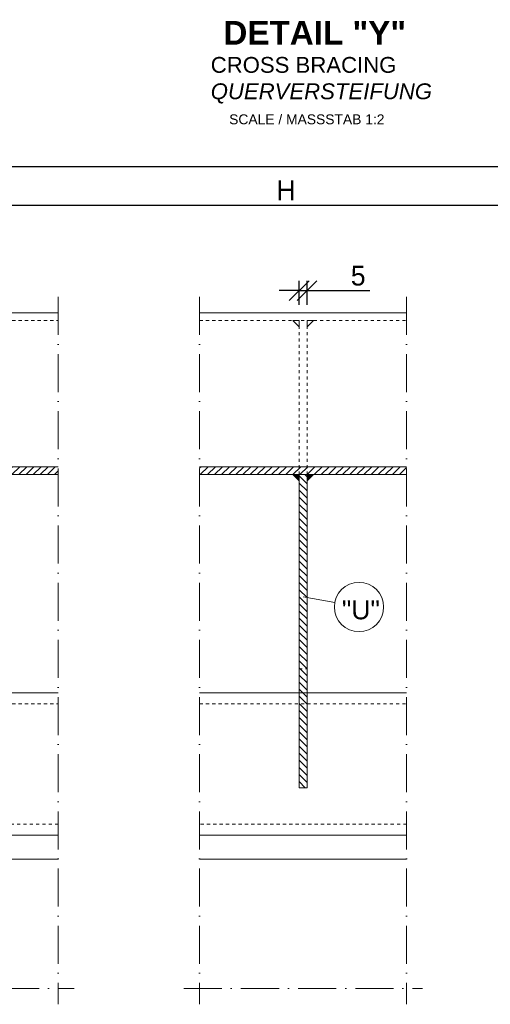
# Model space of a CAD drawing. Header units: millimetres. Extents: x 120724 to 215877, y -51423 to -32042.
# Tile 7 of 20: x 140456 to 140753, y -45932 to -45310. Entities that reach past the tile are written whole.
import ezdxf

# ---------------------------------------------------------------- set-up
doc = ezdxf.new("R2010")
doc.units = ezdxf.units.MM
doc.linetypes.add('ACAD_ISO10W100', pattern=[18, 12, -3, 0, -3])
doc.linetypes.add('JIS_02_1.0', pattern=[2, 1, -1])
doc.layers.add('Bemaßung', color=7, linetype='Continuous', lineweight=9)
doc.layers.add('Beschriftung', color=7, linetype='Continuous', lineweight=9)
doc.styles.add('LBB3.5M1000', font='isocp.shx', dxfattribs={"height": 3.5})
doc.dimstyles.new('DIN', dxfattribs={"dimtxt": 2.5, "dimasz": 2.5, "dimexe": 1.25, "dimexo": 0.625, "dimtad": 1, "dimtih": 1, "dimdec": 4, "dimdsep": 46, "dimlunit": 6, "dimtxsty": 'Standard', "dimcen": 2.5, "dimadec": 0, "dimazin": 0, "dimtfac": 1, "dimtdec": 4, "dimtmove": 0, "dimatfit": 3, "dimfxl": 0, "dimtvp": 1, "dimtolj": 1, "dimtzin": 0, "dimarcsym": 0})

# ---------------------------------------------------------------- blocks, each defined once
blk = doc.blocks.new('_Oblique')
at = {"color": 0, "linetype": 'ByBlock', "lineweight": -2}
blk.add_line((-0.5, -0.5), (0.5, 0.5), dxfattribs=at)
blk = doc.blocks.new('*D60')
at = {"layer": 'Bemaßung', "color": 0, "lineweight": -2, "transparency": 16777216}
for p, q in [((140023.15, -45660.33), (140023.15, -45396.69)), ((141730.17, -45660.33), (141730.17, -45396.69)), ((140023.15, -45402.94), (141730.17, -45402.94))]:
    blk.add_line(p, q, dxfattribs=at)
at = {"layer": 'DEFPOINTS', "color": 0, "transparency": 16777216}
for p in [(141730.17, -45402.94), (140023.15, -45685.33), (141730.17, -45685.33)]:
    blk.add_point(p, dxfattribs=at)
at = {"layer": 'Bemaßung', "color": 0, "lineweight": -2, "transparency": 16777216, "xscale": 12.5, "yscale": 12.5, "zscale": 12.5, "rotation": 180}
blk.add_blockref('_Oblique', (140023.15, -45402.94), dxfattribs=at)
at = {"layer": 'Bemaßung', "color": 0, "lineweight": -2, "transparency": 16777216, "xscale": 12.5, "yscale": 12.5, "zscale": 12.5}
blk.add_blockref('_Oblique', (141730.17, -45402.94), dxfattribs=at)
at = {"layer": 'Bemaßung', "color": 0, "transparency": 16777216, "insert": (140876.66, -45393.56), "char_height": 12.5, "attachment_point": 5}
blk.add_mtext('\\A1;E', dxfattribs=at)
blk = doc.blocks.new('*D61')
at = {"layer": 'Bemaßung', "color": 0, "lineweight": -2, "transparency": 16777216}
for p, q in [((140038.15, -45470.33), (140038.15, -45421.19)), ((141209.7, -45470.33), (141209.7, -45421.19)), ((140038.15, -45427.44), (141209.7, -45427.44))]:
    blk.add_line(p, q, dxfattribs=at)
at = {"layer": 'DEFPOINTS', "color": 0, "transparency": 16777216}
for p in [(141209.7, -45427.44), (140038.15, -45495.33), (141209.7, -45495.33)]:
    blk.add_point(p, dxfattribs=at)
at = {"layer": 'Bemaßung', "color": 0, "lineweight": -2, "transparency": 16777216, "xscale": 12.5, "yscale": 12.5, "zscale": 12.5, "rotation": 180}
blk.add_blockref('_Oblique', (140038.15, -45427.44), dxfattribs=at)
at = {"layer": 'Bemaßung', "color": 0, "lineweight": -2, "transparency": 16777216, "xscale": 12.5, "yscale": 12.5, "zscale": 12.5}
blk.add_blockref('_Oblique', (141209.7, -45427.44), dxfattribs=at)
at = {"layer": 'Bemaßung', "color": 0, "transparency": 16777216, "insert": (140623.92, -45418.07), "char_height": 12.5, "attachment_point": 5}
blk.add_mtext('\\A1;H', dxfattribs=at)
blk = doc.blocks.new('*D104')
at = {"layer": 'Bemaßung', "color": 0, "lineweight": -2, "transparency": 16777216}
for p, q in [((140632.25, -45490.33), (140632.25, -45475.14)), ((140637.25, -45490.33), (140637.25, -45475.14)), ((140632.25, -45481.39), (140619.75, -45481.39)), ((140632.25, -45481.39), (140637.25, -45481.39)), ((140637.25, -45481.39), (140676.83, -45481.39))]:
    blk.add_line(p, q, dxfattribs=at)
at = {"layer": 'DEFPOINTS', "color": 0, "transparency": 16777216}
for p in [(140632.25, -45481.39), (140632.25, -45500.33), (140637.25, -45500.33)]:
    blk.add_point(p, dxfattribs=at)
at = {"layer": 'Bemaßung', "color": 0, "lineweight": -2, "transparency": 16777216, "xscale": 12.5, "yscale": 12.5, "zscale": 12.5}
blk.add_blockref('_Oblique', (140632.25, -45481.39), dxfattribs=at)
at = {"layer": 'Bemaßung', "color": 0, "lineweight": -2, "transparency": 16777216, "xscale": 12.5, "yscale": 12.5, "zscale": 12.5, "rotation": 180}
blk.add_blockref('_Oblique', (140637.25, -45481.39), dxfattribs=at)
at = {"layer": 'Bemaßung', "color": 0, "transparency": 16777216, "insert": (140669.54, -45472.02), "char_height": 12.5, "attachment_point": 5}
blk.add_mtext('\\A1;5', dxfattribs=at)

msp = doc.modelspace()

# ---------------------------------------------------------------- hatches: boundary and pattern name
at = {"lineweight": 5}
h = msp.add_hatch(dxfattribs=at)
h.set_pattern_fill('ANSI31', color=0)
h.paths.add_polyline_path([(140480.201, -45597.572), (140480.201, -45592.572), (140038.15, -45592.572), (140038.15, -45597.572)])
h = msp.add_hatch(dxfattribs=at)
h.set_pattern_fill('ANSI31', color=0)
h.set_pattern_definition([(45, (-608.3987, 0), (-2.24506403, 2.24506403), [])])
h.paths.add_polyline_path([(140700.041, -45597.572), (140700.041, -45592.572), (140569.462, -45592.572), (140569.462, -45597.572)])
h = msp.add_hatch(color=0, dxfattribs=at)
h.dxf.hatch_style = 1
h.paths.add_polyline_path([(140628.251, -45597.572), (140632.251, -45597.572), (140632.251, -45601.572)])
h = msp.add_hatch(dxfattribs=at)
h.set_pattern_fill('ANSI31', color=0, angle=90)
h.set_pattern_definition([(135, (584.1013, -8890.548), (-2.24506403, -2.24506403), [])])
h.paths.add_polyline_path([(140637.251, -45597.572), (140632.251, -45597.572), (140632.251, -45795.326), (140637.251, -45795.326)])
h = msp.add_hatch(color=0, dxfattribs=at)
h.dxf.hatch_style = 1
h.paths.add_polyline_path([(140641.251, -45597.572), (140637.251, -45597.572), (140637.251, -45601.572)])

# ---------------------------------------------------------------- linework, layer by layer
at = {"linetype": 'ACAD_ISO10W100', "lineweight": 9, "ltscale": 2}
for p, q in [((140480.201, -45485.326), (140480.201, -45932.07)), ((140569.462, -45485.326), (140569.462, -45932.07)), ((140700.041, -45485.326), (140700.041, -45932.07)), ((140083.15, -45922.07), (140490.201, -45922.07)), ((140559.462, -45922.07), (140710.041, -45922.07))]:
    msp.add_line(p, q, dxfattribs=at)
at = {"lineweight": 9}
for p, q in [((140299.15, -45495.326), (140480.201, -45495.326)), ((140569.462, -45495.326), (140700.041, -45495.326)), ((140632.251, -45597.572), (140632.251, -45795.326)), ((140637.251, -45795.326), (140637.251, -45597.572)), ((140373.15, -45735.326), (140480.201, -45735.326)), ((140569.462, -45735.326), (140700.041, -45735.326)), ((140632.251, -45795.326), (140637.251, -45795.326)), ((140480.201, -45825.326), (140023.15, -45825.326)), ((140700.041, -45825.326), (140569.462, -45825.326)), ((140480.201, -45840.326), (140293.15, -45840.326)), ((140700.041, -45840.326), (140569.462, -45840.326))]:
    msp.add_line(p, q, dxfattribs=at)
at = {"linetype": 'JIS_02_1.0', "lineweight": 5, "ltscale": 2}
for p, q in [((140299.15, -45500.326), (140480.201, -45500.326)), ((140569.462, -45500.326), (140700.041, -45500.326)), ((140632.251, -45597.572), (140632.251, -45500.326)), ((140637.251, -45597.572), (140637.251, -45500.326)), ((140632.251, -45720.326), (140637.251, -45720.326)), ((140023.15, -45742.426), (140480.201, -45742.426)), ((140569.462, -45742.426), (140700.041, -45742.426)), ((140480.201, -45818.226), (140206.55, -45818.226)), ((140700.041, -45818.226), (140569.462, -45818.226))]:
    msp.add_line(p, q, dxfattribs=at)
at = {"lineweight": 5}
for points in [[(140628.251, -45500.326), (140632.251, -45500.326), (140632.251, -45504.326)], [(140641.251, -45500.326), (140637.251, -45500.326), (140637.251, -45504.326)], [(140628.251, -45597.572), (140632.251, -45597.572), (140632.251, -45601.572)], [(140641.251, -45597.572), (140637.251, -45597.572), (140637.251, -45601.572)]]:
    msp.add_lwpolyline(points, close=True, dxfattribs=at)
at = {"lineweight": 9}
for points in [[(140480.201, -45592.572), (140038.15, -45592.572), (140038.15, -45597.572), (140480.201, -45597.572)], [(140700.041, -45592.572), (140569.462, -45592.572)], [(140569.462, -45597.572), (140700.041, -45597.572)]]:
    msp.add_lwpolyline(points, dxfattribs=at)
at = {"layer": 'Bemaßung'}
msp.add_line((140654.754, -45678.413), (140634.751, -45674.818), dxfattribs=at)
msp.add_circle((140670.061, -45681.163), 15.552, dxfattribs=at)

# ---------------------------------------------------------------- texts
at = {"layer": 'Beschriftung', "attachment_point": 1, "style": 'LBB3.5M1000'}
for s, insert, char_height, width in [('{\\fArial|b1|i0|c0|p34;DETAIL "Y"}', (140584.455, -45311.082), 15, 168.89472), ('{\\fArial|b0|i0|c0|p34;CROSS BRACING\\P\\fArial|b0|i1|c0|p34;QUERVERSTEIFUNG}', (140576.465, -45333.843), 10, 148.80191), ('{\\fArial|b0|i0|c0|p34;\\H0.5x;SCALE / MASSSTAB 1:2}', (140588.111, -45370.094), 12.5, 106.30877), ('{\\fArial|b0|i0|c0|p34;"U"}', (140659.242, -45676.942), 12, 11.45947)]:
    msp.add_mtext(s, dxfattribs=dict(at, insert=insert, char_height=char_height, width=width))

# ---------------------------------------------------------------- dimensions: what is measured, and where the dimension line sits
at = {"layer": 'Bemaßung'}
for base, p1, p2, text, picture, middle in [((141730.174, -45402.936), (140023.15, -45685.326), (141730.174, -45685.326), 'E', '*D60', (140876.662, -45393.561)), ((141209.696, -45427.443), (140038.15, -45495.326), (141209.696, -45495.326), 'H', '*D61', (140623.923, -45418.068))]:
    dim = msp.add_linear_dim(base=base, p1=p1, p2=p2, text=text, dimstyle='DIN', override={"dimscale": 5, "dimexo": 5, "dimdec": 2, "dimblk1": 'Oblique', "dimblk2": 'Oblique', "dimsah": 1, "dimtdec": 2}, dxfattribs=at)
    dim.commit()
    dim.dimension.update_dxf_attribs({"geometry": picture, "text_midpoint": middle})
dim = msp.add_linear_dim(base=(140632.251, -45481.393), p1=(140637.251, -45500.326), p2=(140632.251, -45500.326), angle=180, dimstyle='DIN', override={"dimscale": 5, "dimexo": 2, "dimdec": 2, "dimblk1": 'Oblique', "dimblk2": 'Oblique', "dimsah": 1, "dimtdec": 2}, dxfattribs=at)
dim.commit()
dim.dimension.update_dxf_attribs({"geometry": '*D104', "text_midpoint": (140669.543, -45481.393), "dimtype": 160})

doc.saveas('drawing.dxf')
